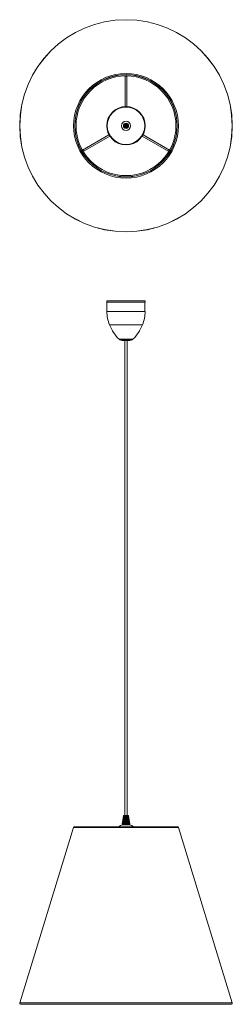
# Model space of a CAD drawing. Header units: millimetres. Extents: x -203 to 203, y -1645 to 234.
import ezdxf

# ---------------------------------------------------------------- set-up
doc = ezdxf.new("R2010")
doc.units = ezdxf.units.MM

msp = doc.modelspace()

# ---------------------------------------------------------------- linework, layer by layer
at = {"color": 7, "linetype": 'Continuous', "lineweight": 15}
for p, q in [((-1.5, 127.1), (-1.5, 68.4)), ((1.5, 68.4), (1.5, 127.1)), ((-32.4, 14.9), (-83.2, -14.4)), ((-81.7, -17), (-30.9, 12.3)), ((30.9, 12.3), (81.7, -17)), ((83.2, -14.4), (32.4, 14.9)), ((-36.6, -302.1), (-36.6, -304.7)), ((-36.6, -302.1), (36.6, -302.1)), ((-36.6, -304.7), (36.6, -304.7)), ((-36.3, -304.7), (-36.3, -322.6)), ((36.2, -322.6), (36.2, -304.7)), ((36.6, -304.7), (36.6, -302.1)), ((-5, -378.1), (5, -378.1)), ((-2.5, -378.1), (-2.5, -1284.7)), ((2.4, -1284.7), (2.4, -378.1)), ((-4.5, -1284.7), (-6, -1294.4)), ((-4.4, -1284.7), (-4.4, -1284.7)), ((-4.4, -1284.7), (-4.4, -1284.7)), ((-4.1, -1284.7), (-4.3, -1284.7)), ((-4.3, -1284.7), (-4.3, -1284.7)), ((-4.2, -1302.7), (-2.5, -1284.7)), ((-3.9, -1284.7), (-4.1, -1284.7)), ((-3.7, -1284.7), (-3.9, -1284.7)), ((-3.5, -1284.7), (-3.7, -1284.7)), ((-3.6, -1302.7), (-2.2, -1284.7)), ((-3.2, -1284.7), (-3.5, -1284.7)), ((-2.9, -1284.7), (-3.2, -1284.7)), ((-3, -1302.7), (-1.8, -1284.7)), ((-2.5, -1284.7), (-2.9, -1284.7)), ((-2.2, -1284.7), (-2.5, -1284.7)), ((-2.4, -1302.7), (-1.5, -1284.7)), ((-1.8, -1284.7), (-2.2, -1284.7)), ((-1.4, -1284.7), (-1.8, -1284.7)), ((-1.7, -1302.7), (-1.1, -1284.7)), ((1.7, -1284.7), (-1.4, -1284.7)), ((-1.1, -1302.7), (-0.7, -1284.7)), ((-0.6, -1284.7), (-1, -1302.7)), ((-0.4, -1302.7), (-0.3, -1284.7)), ((-0.2, -1284.7), (-0.3, -1302.7)), ((0.3, -1302.7), (0.1, -1284.7)), ((0.2, -1284.7), (0.4, -1302.7)), ((1, -1302.7), (0.6, -1284.7)), ((0.6, -1284.7), (1, -1302.7)), ((1.6, -1302.7), (1, -1284.7)), ((1, -1284.7), (1.7, -1302.7)), ((1.4, -1284.7), (2.4, -1302.7)), ((2.1, -1284.7), (1.8, -1284.7)), ((1.8, -1284.7), (3, -1302.7)), ((2.5, -1284.7), (2.1, -1284.7)), ((2.2, -1284.7), (3.6, -1302.7)), ((2.8, -1284.7), (2.5, -1284.7)), ((2.5, -1284.7), (4.2, -1302.7)), ((3.2, -1284.7), (2.8, -1284.7)), ((3.4, -1284.7), (3.2, -1284.7)), ((3.7, -1284.7), (3.4, -1284.7)), ((3.9, -1284.7), (3.7, -1284.7)), ((4.1, -1284.7), (3.9, -1284.7)), ((4.1, -1284.7), (4.3, -1284.7)), ((4.3, -1284.7), (4.3, -1284.7)), ((4.4, -1284.7), (4.4, -1284.7)), ((4.4, -1284.7), (4.4, -1284.7)), ((-99.9, -1308.1), (-202.4, -1642.5)), ((-97.7, -1306.5), (97.7, -1306.5)), ((-7.2, -1302.7), (-7.1, -1302.7)), ((-7.1, -1302.7), (-7.1, -1302.7)), ((-6.8, -1302.7), (-7, -1302.7)), ((-7, -1302.7), (-7, -1302.7)), ((-6.8, -1302.7), (-6.7, -1302.7)), ((-6.6, -1302.7), (-6.7, -1302.7)), ((-6.5, -1302.7), (-6.4, -1302.7)), ((-6.1, -1302.7), (-6.4, -1302.7)), ((-5.7, -1302.7), (-6.1, -1302.7)), ((-5.2, -1302.7), (-5.7, -1302.7)), ((-4.7, -1302.7), (-5.2, -1302.7)), ((-4.2, -1302.7), (-4.7, -1302.7)), ((-3.6, -1302.7), (-4.2, -1302.7)), ((-3, -1302.7), (-3.6, -1302.7)), ((-2.3, -1302.7), (-2.9, -1302.7)), ((2.9, -1302.7), (-2.3, -1302.7)), ((3.5, -1302.7), (2.9, -1302.7)), ((4.1, -1302.7), (3.5, -1302.7)), ((4.7, -1302.7), (4.1, -1302.7)), ((5.2, -1302.7), (4.7, -1302.7)), ((5.4, -1302.5), (5.2, -1302.5)), ((5.6, -1302.7), (5.2, -1302.7)), ((6.1, -1302.7), (5.6, -1302.7)), ((6.4, -1302.7), (6.1, -1302.7)), ((6.4, -1302.7), (6.5, -1302.7)), ((6.7, -1302.7), (6.5, -1302.7)), ((6.7, -1302.7), (6.8, -1302.7)), ((7, -1302.7), (6.8, -1302.7)), ((7, -1302.7), (7, -1302.7)), ((7.1, -1302.7), (7.1, -1302.7)), ((7.1, -1302.7), (7.1, -1302.7)), ((202.4, -1642.5), (99.9, -1308.1)), ((-200.2, -1645.5), (200.2, -1645.5))]:
    msp.add_line(p, q, dxfattribs=at)
at = {"color": 8, "linetype": 'Continuous', "lineweight": 15}
for p, q in [((-1.5, 126.4), (1.5, 126.4)), ((-81.1, -16.6), (-82.6, -14)), ((82.6, -14), (81.1, -16.6)), ((-36.3, -322.6), (36.2, -322.6)), ((-31.2, -348.2), (31.2, -348.2)), ((-13.1, -375.7), (13.1, -375.7)), ((-9.7, -377.6), (9.7, -377.6)), ((2.9, -1284.9), (4.7, -1302.7)), ((-99.9, -1308.1), (99.9, -1308.1)), ((-202.4, -1642.5), (202.4, -1642.5))]:
    msp.add_line(p, q, dxfattribs=at)
at = {"color": 7, "linetype": 'Continuous', "lineweight": 15, "flags": 128}
for points in [[(-4.5, -1284.7), (-6, -1294.4), (-7.3, -1302.7)], [(-4.5, -1284.7), (-4.5, -1284.8), (-4.5, -1285.2), (-4.8, -1286.8), (-5.8, -1293.1), (-7.3, -1302.7)], [(-7.3, -1302.7), (-7.3, -1302.6), (-7.2, -1302.2), (-7, -1300.6), (-6, -1294.3), (-4.5, -1284.7)], [(-4.5, -1284.7), (-4.5, -1284.8), (-4.6, -1285.2), (-4.8, -1286.8), (-5.8, -1293.1), (-7.3, -1302.7)], [(-4.4, -1284.7), (-5.8, -1293.6), (-5.8, -1293.7), (-7.2, -1302.7)], [(-7.2, -1302.7), (-7.2, -1302.6), (-7.1, -1302.2), (-6.9, -1300.6), (-5.9, -1294.3), (-4.4, -1284.7)], [(-4.4, -1284.7), (-5.9, -1294.4), (-7.1, -1302.7)], [(-4.4, -1284.7), (-4.4, -1284.8), (-4.5, -1285.2), (-4.7, -1286.8), (-5.7, -1293.1), (-7.1, -1302.7)], [(-4.3, -1284.7), (-5.7, -1294.4), (-7, -1302.7)], [(-4.3, -1284.7), (-4.3, -1284.8), (-4.4, -1285.2), (-4.6, -1286.8), (-5.5, -1293.1), (-7, -1302.7)], [(-4.3, -1284.7), (-5.6, -1293.6), (-5.7, -1293.7), (-7, -1302.7)], [(-7, -1302.7), (-7, -1302.6), (-7, -1302.2), (-6.7, -1300.6), (-5.8, -1294.3), (-4.4, -1284.7)], [(-6.8, -1302.7), (-6.8, -1302.6), (-6.8, -1302.2), (-6.5, -1300.6), (-5.6, -1294.3), (-4.2, -1284.7)], [(-4.2, -1284.7), (-5.5, -1293.6), (-5.5, -1293.7), (-6.8, -1302.7)], [(-4.1, -1284.7), (-5.5, -1294.4), (-6.7, -1302.7)], [(-4.1, -1284.7), (-4.1, -1284.8), (-4.2, -1285.2), (-4.4, -1286.8), (-5.3, -1293.1), (-6.7, -1302.7)], [(-6.6, -1302.7), (-6.5, -1302.6), (-6.5, -1302.2), (-6.3, -1300.6), (-5.4, -1294.3), (-4.1, -1284.7)], [(-4, -1284.7), (-5.3, -1293.6), (-5.3, -1293.7), (-6.5, -1302.7)], [(-3.9, -1284.7), (-5.3, -1294.4), (-6.4, -1302.7)], [(-3.9, -1284.7), (-4, -1284.8), (-4, -1285.2), (-4.2, -1286.8), (-5.1, -1293.1), (-6.4, -1302.7)], [(-6.2, -1302.7), (-6.2, -1302.6), (-6.2, -1302.2), (-6, -1300.6), (-5.1, -1294.3), (-3.9, -1284.7)], [(-3.8, -1284.7), (-5, -1293.6), (-5, -1293.7), (-6.2, -1302.7)], [(-3.7, -1284.7), (-5, -1294.4), (-6.1, -1302.7)], [(-3.7, -1284.7), (-3.7, -1284.8), (-3.8, -1285.2), (-4, -1286.8), (-4.8, -1293.1), (-6.1, -1302.7)], [(-5.8, -1302.7), (-5.8, -1302.6), (-5.8, -1302.2), (-5.6, -1300.6), (-4.8, -1294.3), (-3.6, -1284.7)], [(-3.6, -1284.7), (-4.7, -1293.6), (-4.7, -1293.7), (-5.8, -1302.7)], [(-3.5, -1284.7), (-4.7, -1294.4), (-5.7, -1302.7)], [(-3.5, -1284.7), (-3.5, -1284.8), (-3.5, -1285.2), (-3.7, -1286.8), (-4.5, -1293.1), (-5.7, -1302.7)], [(-5.4, -1302.7), (-5.4, -1302.6), (-5.3, -1302.2), (-5.2, -1300.6), (-4.5, -1294.3), (-3.4, -1284.7)], [(-3.3, -1284.7), (-4.3, -1293.6), (-4.3, -1293.7), (-5.3, -1302.7)], [(-3.2, -1284.7), (-4.3, -1294.4), (-5.2, -1302.7)], [(-3.2, -1284.7), (-3.2, -1284.8), (-3.2, -1285.2), (-3.4, -1286.8), (-4.1, -1293.1), (-5.2, -1302.7)], [(-4.9, -1302.7), (-4.9, -1302.6), (-4.9, -1302.2), (-4.7, -1300.6), (-4, -1294.3), (-3.1, -1284.7)], [(-3, -1284.7), (-3.9, -1293.6), (-3.9, -1293.7), (-4.8, -1302.7)], [(-2.9, -1284.7), (-3.9, -1294.4), (-4.7, -1302.7)], [(-2.8, -1284.7), (-2.9, -1284.8), (-2.9, -1285.2), (-3.1, -1286.8), (-3.7, -1293.1), (-4.7, -1302.7)], [(-4.4, -1302.7), (-4.4, -1302.6), (-4.3, -1302.2), (-4.2, -1300.6), (-3.6, -1294.3), (-2.7, -1284.7)], [(-2.7, -1284.7), (-3.5, -1293.6), (-3.5, -1293.7), (-4.3, -1302.7)], [(-2.5, -1284.7), (-3.4, -1294.4), (-4.2, -1302.7)], [(-2.5, -1284.7), (-2.5, -1284.8), (-2.5, -1285.2), (-2.7, -1286.8), (-3.3, -1293.1), (-4.1, -1302.7)], [(-3.8, -1302.7), (-3.8, -1302.6), (-3.8, -1302.2), (-3.6, -1300.6), (-3.1, -1294.3), (-2.4, -1284.7)], [(-2.3, -1284.7), (-3, -1293.6), (-3, -1293.7), (-3.7, -1302.7)], [(-2.2, -1284.7), (-2.9, -1294.4), (-3.6, -1302.7)], [(-2.1, -1284.7), (-2.1, -1284.8), (-2.2, -1285.2), (-2.3, -1286.8), (-2.8, -1293.1), (-3.5, -1302.7)], [(-3.2, -1302.7), (-3.2, -1302.6), (-3.1, -1302.2), (-3, -1300.6), (-2.6, -1294.3), (-2, -1284.7)], [(-2, -1284.7), (-2.5, -1293.6), (-2.5, -1293.7), (-3.1, -1302.7)], [(-1.8, -1284.7), (-2.4, -1294.4), (-2.9, -1302.7)], [(-1.8, -1284.7), (-1.8, -1284.8), (-1.8, -1285.2), (-1.9, -1286.8), (-2.3, -1293.1), (-2.9, -1302.7)], [(-2.5, -1302.7), (-2.5, -1302.6), (-2.5, -1302.2), (-2.4, -1300.6), (-2.1, -1294.3), (-1.6, -1284.7)], [(-1.6, -1284.7), (-2, -1293.6), (-2, -1293.7), (-2.5, -1302.7)], [(-1.4, -1284.7), (-1.9, -1294.4), (-2.3, -1302.7)], [(-1.3, -1284.7), (-1.4, -1284.8), (-1.4, -1285.2), (-1.5, -1286.8), (-1.8, -1293.1), (-2.3, -1302.7)], [(-1.9, -1302.7), (-1.9, -1302.6), (-1.9, -1302.2), (-1.8, -1300.6), (-1.6, -1294.3), (-1.2, -1284.7)], [(-1.2, -1284.7), (-1.5, -1293.6), (-1.5, -1293.7), (-1.8, -1302.7)], [(-0.9, -1284.7), (-0.9, -1284.8), (-1, -1285.2), (-1, -1286.8), (-1.2, -1293.1), (-1.6, -1302.7)], [(-1.6, -1302.7), (-1.1, -1288.2), (-1, -1284.7)], [(-1.2, -1302.7), (-1.2, -1302.6), (-1.2, -1302.2), (-1.2, -1300.6), (-1, -1294.3), (-0.8, -1284.7)], [(-0.8, -1284.7), (-0.9, -1293.6), (-1, -1293.7), (-1.1, -1302.7)], [(-1, -1302.7), (-0.6, -1288.2), (-0.6, -1284.7)], [(-0.5, -1284.7), (-0.5, -1284.8), (-0.5, -1285.2), (-0.6, -1286.8), (-0.7, -1293.1), (-0.9, -1302.7)], [(-0.5, -1302.7), (-0.5, -1302.6), (-0.5, -1302.2), (-0.5, -1300.6), (-0.5, -1294.3), (-0.4, -1284.7)], [(-0.3, -1284.7), (-0.4, -1293.6), (-0.4, -1293.7), (-0.5, -1302.7)], [(-0.3, -1302.7), (-0.2, -1288.2), (-0.1, -1284.7)], [(-0.1, -1284.7), (-0.1, -1284.8), (-0.1, -1285.2), (-0.1, -1286.8), (-0.1, -1293.1), (-0.2, -1302.7)], [(0.2, -1302.7), (0.2, -1302.6), (0.2, -1302.2), (0.2, -1300.6), (0.1, -1294.3), (0, -1284.7)], [(0.1, -1284.7), (0.2, -1293.6), (0.2, -1293.7), (0.2, -1302.7)], [(0.3, -1284.7), (0.3, -1284.8), (0.3, -1285.2), (0.4, -1286.8), (0.4, -1293.1), (0.5, -1302.7)], [(0.4, -1302.7), (0.3, -1288.2), (0.3, -1284.7)], [(0.9, -1302.7), (0.9, -1302.6), (0.9, -1302.2), (0.8, -1300.6), (0.7, -1294.3), (0.5, -1284.7)], [(0.5, -1284.7), (0.7, -1293.6), (0.7, -1293.7), (0.9, -1302.7)], [(1.1, -1302.7), (0.8, -1288.2), (0.7, -1284.7)], [(0.8, -1284.7), (0.8, -1284.8), (0.8, -1285.2), (0.8, -1286.8), (1, -1293.1), (1.2, -1302.7)], [(1.6, -1302.7), (1.6, -1302.6), (1.5, -1302.2), (1.5, -1300.6), (1.3, -1294.3), (0.9, -1284.7)], [(0.9, -1284.7), (1.3, -1293.6), (1.3, -1293.7), (1.6, -1302.7)], [(1.8, -1302.7), (1.3, -1288.2), (1.1, -1284.7)], [(1.2, -1284.7), (1.2, -1284.8), (1.2, -1285.2), (1.3, -1286.8), (1.5, -1293.1), (1.8, -1302.7)], [(2.2, -1302.7), (2.2, -1302.6), (2.2, -1302.2), (2.1, -1300.6), (1.8, -1294.3), (1.3, -1284.7)], [(1.3, -1284.7), (1.8, -1293.6), (1.8, -1293.7), (2.3, -1302.7)], [(2.4, -1302.7), (1.7, -1288.2), (1.5, -1284.7)], [(1.6, -1284.7), (1.6, -1284.8), (1.6, -1285.2), (1.7, -1286.8), (2, -1293.1), (2.5, -1302.7)], [(2.9, -1302.7), (2.7, -1298.7), (1.7, -1284.7)], [(2.9, -1302.7), (2.9, -1302.6), (2.9, -1302.2), (2.7, -1300.6), (2.3, -1294.3), (1.7, -1284.7)], [(3.1, -1302.7), (2.2, -1288.2), (1.9, -1284.7)], [(2, -1284.7), (2, -1284.8), (2, -1285.2), (2.1, -1286.8), (2.5, -1293.1), (3.1, -1302.7)], [(3.5, -1302.7), (3.2, -1298.7), (2.1, -1284.7)], [(3.5, -1302.7), (3.5, -1302.6), (3.5, -1302.2), (3.3, -1300.6), (2.9, -1294.3), (2.1, -1284.7)], [(3.7, -1302.7), (2.6, -1288.2), (2.3, -1284.7)], [(2.4, -1284.7), (2.4, -1284.8), (2.4, -1285.2), (2.5, -1286.8), (3, -1293.1), (3.8, -1302.7)], [(4.1, -1302.7), (3.8, -1298.7), (2.5, -1284.7)], [(4.1, -1302.7), (4.1, -1302.6), (4.1, -1302.2), (3.9, -1300.6), (3.3, -1294.3), (2.5, -1284.7)], [(2.7, -1284.7), (2.7, -1284.8), (2.8, -1285.2), (2.9, -1286.8), (3.5, -1293.1), (4.3, -1302.7)], [(4.3, -1302.7), (3, -1288.2), (2.7, -1284.7)], [(4.7, -1302.7), (4.3, -1298.7), (2.8, -1284.7)], [(4.7, -1302.7), (4.6, -1302.6), (4.6, -1302.2), (4.4, -1300.6), (3.8, -1294.3), (2.8, -1284.7)], [(3, -1284.7), (3.1, -1284.8), (3.1, -1285.2), (3.3, -1286.8), (3.9, -1293.1), (4.9, -1302.7)], [(4.8, -1302.7), (3.3, -1288.2), (3, -1284.7)], [(5.2, -1302.7), (5.2, -1302.6), (5.1, -1302.2), (4.9, -1300.6), (4.2, -1294.3), (3.1, -1284.7)], [(5.2, -1302.7), (4.7, -1298.7), (3.2, -1284.7)], [(3.3, -1284.7), (3.4, -1284.8), (3.4, -1285.2), (3.6, -1286.8), (4.3, -1293.1), (5.4, -1302.7)], [(5.3, -1302.7), (3.7, -1288.2), (3.3, -1284.7)], [(5.6, -1302.7), (5.2, -1298.7), (3.4, -1284.7)], [(5.6, -1302.7), (5.6, -1302.6), (5.6, -1302.2), (5.4, -1300.6), (4.6, -1294.3), (3.4, -1284.7)], [(3.6, -1284.7), (3.6, -1284.8), (3.7, -1285.2), (3.9, -1286.8), (4.6, -1293.1), (5.8, -1302.7)], [(5.8, -1302.7), (4, -1288.2), (3.6, -1284.7)], [(6.1, -1302.7), (5.5, -1298.7), (3.7, -1284.7)], [(6.1, -1302.7), (6, -1302.6), (6, -1302.2), (5.8, -1300.6), (5, -1294.3), (3.7, -1284.7)], [(6.1, -1302.7), (4.3, -1288.2), (3.8, -1284.7)], [(6.4, -1302.7), (5.9, -1298.7), (3.9, -1284.7)], [(3.9, -1284.7), (3.9, -1284.8), (3.9, -1285.2), (4.1, -1286.8), (5, -1293.1), (6.2, -1302.7)], [(6.4, -1302.7), (6.4, -1302.6), (6.3, -1302.2), (6.1, -1300.6), (5.2, -1294.3), (3.9, -1284.7)], [(6.5, -1302.7), (4.5, -1288.2), (4, -1284.7)], [(6.7, -1302.7), (6.1, -1298.7), (4.1, -1284.7)], [(4.1, -1284.7), (4.1, -1284.8), (4.1, -1285.2), (4.3, -1286.8), (5.2, -1293.1), (6.5, -1302.7)], [(6.7, -1302.7), (6.7, -1302.6), (6.6, -1302.2), (6.4, -1300.6), (5.5, -1294.3), (4.1, -1284.7)], [(4.2, -1284.7), (4.2, -1284.8), (4.3, -1285.2), (4.5, -1286.8), (5.4, -1293.1), (6.8, -1302.7)], [(6.8, -1302.7), (4.7, -1288.2), (4.2, -1284.7)], [(7, -1302.7), (6.4, -1298.7), (4.3, -1284.7)], [(7, -1302.7), (6.9, -1302.6), (6.9, -1302.2), (6.6, -1300.6), (5.7, -1294.3), (4.3, -1284.7)], [(7, -1302.7), (4.8, -1288.2), (4.3, -1284.7)], [(7.1, -1302.7), (6.5, -1298.7), (4.4, -1284.7)], [(4.4, -1284.7), (4.4, -1284.8), (4.4, -1285.2), (4.7, -1286.8), (5.6, -1293.1), (7, -1302.7)], [(7.1, -1302.7), (7.1, -1302.6), (7.1, -1302.2), (6.8, -1300.6), (5.9, -1294.3), (4.4, -1284.7)], [(7.1, -1302.7), (4.9, -1288.2), (4.4, -1284.7)], [(4.4, -1284.7), (4.5, -1284.8), (4.5, -1285.2), (4.8, -1286.8), (5.7, -1293.1), (7.2, -1302.7)], [(7.2, -1302.7), (6.6, -1298.7), (4.5, -1284.7)], [(7.2, -1302.7), (7.2, -1302.6), (7.2, -1302.2), (6.9, -1300.6), (5.9, -1294.3), (4.5, -1284.7)], [(4.5, -1284.7), (4.5, -1284.8), (4.6, -1285.2), (4.8, -1286.8), (5.8, -1293.1), (7.3, -1302.7)], [(7.3, -1302.7), (7.3, -1302.6), (7.2, -1302.2), (7, -1300.6), (6, -1294.3), (4.5, -1284.7)], [(4.5, -1284.7), (4.5, -1284.8), (4.6, -1285.2), (4.8, -1286.8), (5.8, -1293.1), (7.3, -1302.7)], [(-6.1, -1302.8), (-10.5, -1304.2), (-14.2, -1306.5)], [(14.1, -1306.5), (11, -1304.4), (6.3, -1302.8)]]:
    msp.add_lwpolyline(points, dxfattribs=at)
at = {"color": 7, "linetype": 'Continuous', "lineweight": 15}
for centre, radius in [((0, 31.9), 202.5), ((0, 31.9), 202.4), ((0, 31.9), 99.9), ((0, 31.9), 97.7), ((0, 31.9), 97.5), ((0, 31.9), 95.2), ((0, 31.9), 36.6), ((0, 31.9), 35.7), ((0, 31.9), 8.86), ((0, 31.9), 4.96), ((0, 31.9), 4), ((0, 31.9), 3.49), ((0, 31.9), 3), ((0, 31.9), 2.45), ((0, 33), 0.99), ((0, 33), 1), ((0, 30.8), 0.99), ((0, 30.8), 1)]:
    msp.add_circle(centre, radius, dxfattribs=at)
for centre, radius, start, end in [((31.3, -322.6), 67.6, 180, 202.2099), ((-31.3, -322.6), 67.6, 337.7901, 0), ((43.3, -318.8), 80.1, 201.4896, 225.2707), ((-43.3, -318.8), 80.1, 314.7293, 338.5104), ((-8.2, -370.8), 7, 225.2707, 256.8218), ((8.2, -370.8), 7, 283.1782, 314.7293), ((-5, -357.1), 21, 256.8218, 270), ((5, -357.1), 21, 270, 283.1782), ((-97.7, -1308.8), 2.3, 90, 162.9504), ((97.7, -1308.8), 2.3, 17.0496, 90), ((-200.2, -1643.2), 2.3, 162.9504, 270), ((200.2, -1643.2), 2.3, 270, 17.0496)]:
    msp.add_arc(centre, radius, start, end, dxfattribs=at)

doc.saveas('drawing.dxf')
